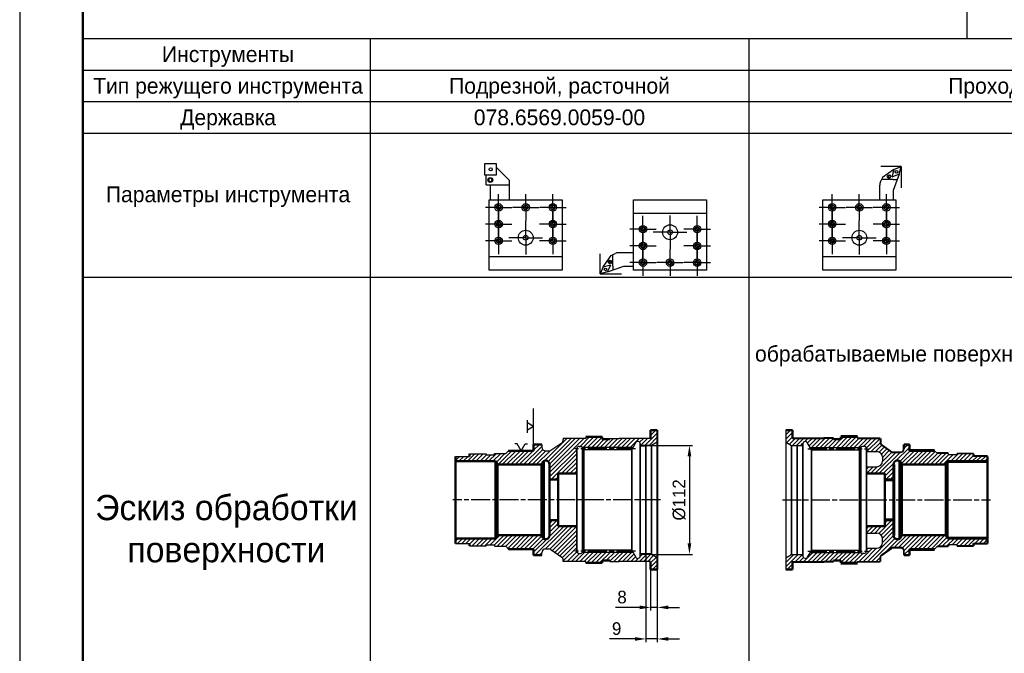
# Model space of a CAD drawing. Header units: millimetres. Extents: x 0 to 4205, y 0 to 1485.
# Tile 2 of 28: x 0 to 780, y 386 to 888. Entities that reach past the tile are written whole.
import ezdxf
from ezdxf.enums import TextEntityAlignment as Align

# ---------------------------------------------------------------- set-up
doc = ezdxf.new("R2010")
doc.units = ezdxf.units.MM
doc.header["$LTSCALE"] = 2.5
doc.linetypes.add('AM_ISO08W050x2', pattern=[9, 6, -0.75, 1.5, -0.75])
for name, color, linetype, lineweight in [('AM_0', 7, 'Continuous', 50), ('AM_5', 3, 'Continuous', 25), ('AM_6', 2, 'Continuous', 35), ('AM_7', 4, 'AM_ISO08W050x2', 25), ('AM_8', 1, 'Continuous', 25), ('AM_BOR', 7, 'Continuous', 50)]:
    doc.layers.add(name, color=color, linetype=linetype, lineweight=lineweight)
doc.styles.add('ACISOTS', font='aaa.shx')
doc.styles.get("Standard").update_dxf_attribs({"font": 'aaa.shx'})
doc.dimstyles.new('AM_ISO', dxfattribs={"dimtxt": 4, "dimasz": 3.5, "dimexe": 1, "dimexo": 0, "dimgap": 1.25, "dimtad": 1, "dimzin": 9, "dimtxsty": 'Standard', "dimcen": 0, "dimclrd": 3, "dimclre": 3, "dimclrt": 7, "dimadec": 0, "dimazin": 3, "dimtp": 0.1, "dimtm": 0.1, "dimtfac": 0.71, "dimtmove": 0, "dimatfit": 2, "dimldrblk": 'Сварка пр', "dimfxl": 0, "dimlwd": -1, "dimlwe": -1, "dimarcsym": 0})

# ---------------------------------------------------------------- blocks, each defined once
blk = doc.blocks.new('A1')
at = {"color": 7, "lineweight": 50}
blk.add_line((20, 5), (20, 589), dxfattribs=at)
at = {"layer": 'AM_BOR', "color": 6, "lineweight": 25}
blk.add_lwpolyline([(0, 0), (841, 0), (841, 594), (0, 594)], close=True, dxfattribs=at)
at = {"layer": 'AM_BOR', "color": 7, "lineweight": 70, "ltscale": 0.75, "width": 0.75}
blk.add_attdef('NUMB', text='', height=7, rotation=180, dxfattribs=at).set_placement((55, 582), align=Align.MIDDLE_CENTER)
blk = doc.blocks.new('*D84')
at = {"layer": 'AM_5', "color": 3}
for p, q in [((500.44, 550.69), (532.94, 550.69)), ((530.44, 541.94), (530.44, 473.04)), ((500.44, 464.29), (532.94, 464.29))]:
    blk.add_line(p, q, dxfattribs=at)
for points in [[(528.98, 541.94), (531.9, 541.94), (530.44, 550.69)], [(528.98, 473.04), (531.9, 473.04), (530.44, 464.29)]]:
    blk.add_solid(points, dxfattribs=at)
at = {"layer": 'Defpoints', "color": 0}
for p in [(500.44, 550.69), (500.44, 464.29), (530.44, 464.29)]:
    blk.add_point(p, dxfattribs=at)
at = {"layer": 'AM_5', "color": 7, "insert": (522.31, 507.49), "char_height": 10, "attachment_point": 5, "rotation": 90}
blk.add_mtext('%%c112', dxfattribs=at)
blk = doc.blocks.new('Сварка пр')
blk.add_hatch(color=3).paths.add_polyline_path([(-1.2, 0), (-1.2, -0.2), (0, 0)])
at = {"color": 3}
blk.add_lwpolyline([(0, 0), (-1.2, 0), (-1.2, -0.2), (0, 0)], dxfattribs=at)
blk = doc.blocks.new('*D85')
at = {"layer": 'AM_5', "color": 3}
for p, q in [((499.69, 452.37), (499.69, 419.87)), ((504.94, 452.37), (504.94, 419.87)), ((490.94, 422.37), (471.94, 422.37)), ((504.94, 422.37), (499.69, 422.37)), ((513.69, 422.37), (522.44, 422.37))]:
    blk.add_line(p, q, dxfattribs=at)
for points in [[(490.94, 423.83), (490.94, 420.91), (499.69, 422.37)], [(513.69, 423.83), (513.69, 420.91), (504.94, 422.37)]]:
    blk.add_solid(points, dxfattribs=at)
at = {"layer": 'Defpoints', "color": 0}
for p in [(499.69, 452.37), (504.94, 452.37), (499.69, 422.37)]:
    blk.add_point(p, dxfattribs=at)
at = {"layer": 'AM_5', "color": 7, "insert": (477.06, 430.49), "char_height": 10, "attachment_point": 5}
blk.add_mtext('8', dxfattribs=at)
blk = doc.blocks.new('центровка')
at = {"color": 7}
for p, q in [((0, 0), (5.41, 3.12)), ((0, 0), (5.41, -3.12)), ((5.41, 3.12), (5.41, 5)), ((5.41, -3.12), (5.41, -5))]:
    blk.add_line(p, q, dxfattribs=at)
blk = doc.blocks.new('опора')
for p, q in [((0, 0), (-2.89, -5)), ((0, 0), (2.89, -5)), ((5, -5), (-5, -5))]:
    blk.add_line(p, q)
blk = doc.blocks.new('*D175')
at = {"layer": 'AM_5', "color": 3}
for p, q in [((495.94, 467.96), (495.94, 394.87)), ((504.94, 452.37), (504.94, 394.87)), ((487.19, 397.37), (467.09, 397.37)), ((504.94, 397.37), (495.94, 397.37)), ((513.69, 397.37), (522.44, 397.37))]:
    blk.add_line(p, q, dxfattribs=at)
for points in [[(487.19, 398.83), (487.19, 395.91), (495.94, 397.37)], [(513.69, 398.83), (513.69, 395.91), (504.94, 397.37)]]:
    blk.add_solid(points, dxfattribs=at)
at = {"layer": 'Defpoints', "color": 0}
for p in [(495.94, 467.96), (504.94, 452.37), (495.94, 397.37)]:
    blk.add_point(p, dxfattribs=at)
at = {"layer": 'AM_5', "color": 7, "insert": (472.77, 405.49), "char_height": 10, "attachment_point": 5}
blk.add_mtext('9', dxfattribs=at)

msp = doc.modelspace()

# ---------------------------------------------------------------- hatches: boundary and pattern name
at = {"layer": 'AM_8'}
h = msp.add_hatch(dxfattribs=at)
h.set_pattern_fill('ANSI31', color=256, scale=0.75, style=0)
h.set_pattern_definition([(45, (316.939, 244.5113), (-1.683798, 1.683798), [])])
h.paths.add_polyline_path([(441.1881, 547.9924, -0.41421356), (443.0631, 549.8674), (444.1292, 549.8674, -0.24906942), (445.6826, 549.0424), (485.7273, 549.0424), (487.9393, 552.8736, -0.76732699), (491.4381, 551.9361), (491.4381, 550.6174), (495.9381, 550.6174, -0.11323701), (496.265, 550.6924), (500.4381, 550.6924), (504.9381, 553.2904), (504.9381, 562.6174), (499.6881, 562.6174), (499.6881, 556.2424), (474.7881, 556.2424), (474.7881, 556.2544), (467.2881, 556.2544), (467.2881, 555.4924), (461.2881, 555.4924), (461.2881, 557.3674), (448.3131, 557.3674), (448.3131, 556.1674), (430.5381, 556.1674), (430.5381, 555.2627, -0.24469844), (429.2588, 552.8053), (420.7501, 546.8474, -0.15391472), (419.0294, 546.3049), (416.5131, 546.3049, -0.41421356), (413.5131, 549.3049), (413.5131, 551.3674), (407.0631, 551.3674), (407.0631, 546.4174), (387.1131, 546.4174), (384.9381, 544.2424), (376.2876, 544.2424), (375.6381, 543.1174), (369.7881, 543.1174), (369.355, 543.8674), (356.2131, 543.8674), (356.2131, 541.9924), (345.1881, 541.9924), (345.1881, 538.0549), (376.8381, 538.0549), (378.3536, 535.4299), (413.2102, 535.4299), (414.5093, 537.6799, -0.1083505), (415.0506, 538.2733, -0.15509588), (416.1331, 538.6174), (416.6631, 538.6174, -0.41421356), (419.6631, 535.6174), (419.6631, 523.6174), (426.5631, 523.6174), (426.5631, 528.3049), (441.1881, 528.3049)])
h.paths.add_polyline_path([(441.1881, 486.6799), (426.5631, 486.6799), (426.5631, 491.3674), (419.6631, 491.3674), (419.6631, 479.3674, -0.41421356), (416.6631, 476.3674), (416.1331, 476.3674, -0.15509588), (415.0506, 476.7114, -0.1083505), (414.5093, 477.3049), (413.2102, 479.5549), (378.3536, 479.5549), (376.8381, 476.9299), (345.1881, 476.9299), (345.1881, 472.9924), (356.2131, 472.9924), (356.2131, 471.1174), (369.355, 471.1174), (369.7881, 471.8674), (375.6381, 471.8674), (376.2876, 470.7424), (384.9381, 470.7424), (387.1131, 468.5674), (407.0631, 468.5674), (407.0631, 463.6174), (413.5131, 463.6174), (413.5131, 465.6799, -0.41421356), (416.5131, 468.6799), (419.0294, 468.6799, -0.15391472), (420.7501, 468.1373), (429.2588, 462.1795, -0.24469844), (430.5381, 459.722), (430.5381, 458.8174), (448.3131, 458.8174), (448.3131, 457.6174), (461.2881, 457.6174), (461.2881, 459.4924), (467.2881, 459.4924), (467.2881, 458.7304), (474.7881, 458.7304), (474.7881, 458.7424), (499.6881, 458.7424), (499.6881, 452.3674), (504.9381, 452.3674), (504.9381, 461.6943), (500.4381, 464.2924), (496.265, 464.2924, -0.11323701), (495.9381, 464.3674), (491.4381, 464.3674), (491.4381, 463.0486, -0.76732699), (487.9393, 462.1111), (485.7273, 465.9424), (445.6826, 465.9424, -0.24906942), (444.1292, 465.1174), (443.0631, 465.1174, -0.41421356), (441.1881, 466.9924)])
h = msp.add_hatch(dxfattribs=at)
h.set_pattern_fill('ANSI31', color=256, scale=0.75, style=0)
h.set_pattern_definition([(45, (413.557, 244.5113), (-1.683798, 1.683798), [])])
h.paths.add_polyline_path([(766.556, 476.9299), (734.906, 476.9299), (733.3904, 479.5549), (698.5338, 479.5549), (697.2348, 477.3049, -0.1083505), (696.6935, 476.7114, -0.15509588), (695.611, 476.3674), (695.081, 476.3674, -0.41421356), (692.081, 479.3674), (692.081, 491.3674), (685.181, 491.3674), (685.181, 486.6799), (670.556, 486.6799), (670.556, 481.2424), (678.806, 481.2424, -0.41421356), (683.306, 476.7424), (683.306, 473.7424, -0.41421356), (678.806, 469.2424), (670.556, 469.2424), (670.556, 466.9924, -0.41421356), (668.681, 465.1174), (667.6148, 465.1174, -0.24906942), (666.0614, 465.9424), (626.0168, 465.9424), (623.8048, 462.1111, -0.76732699), (620.306, 463.0486), (620.306, 464.3674), (615.806, 464.3674, -0.11323701), (615.4791, 464.2924), (611.306, 464.2924), (606.806, 461.6943), (606.806, 452.3674), (612.056, 452.3674), (612.056, 458.7424), (636.956, 458.7424), (636.956, 458.7304), (644.456, 458.7304), (644.456, 459.4924), (650.456, 459.4924), (650.456, 457.6174), (663.431, 457.6174), (663.431, 458.8174), (681.431, 458.8174), (681.431, 461.7923, -0.24469844), (682.7103, 464.2498), (690.1367, 469.4498, -0.15391472), (691.8574, 469.9924), (697.556, 469.9924, -0.41421356), (700.556, 466.9924), (700.556, 463.6174), (704.681, 463.6174), (704.681, 468.5674), (724.631, 468.5674), (726.806, 470.7424), (735.4565, 470.7424), (736.106, 471.8674), (741.956, 471.8674), (742.389, 471.1174), (755.531, 471.1174), (755.531, 472.9924), (766.556, 472.9924)])
h.paths.add_polyline_path([(766.556, 541.9924), (755.531, 541.9924), (755.531, 543.8674), (742.389, 543.8674), (741.956, 543.1174), (736.106, 543.1174), (735.4565, 544.2424), (726.806, 544.2424), (724.631, 546.4174), (704.681, 546.4174), (704.681, 551.3674), (700.556, 551.3674), (700.556, 547.9924, -0.41421356), (697.556, 544.9924), (691.8574, 544.9924, -0.15391472), (690.1367, 545.5349), (682.7103, 550.735, -0.24469844), (681.431, 553.1924), (681.431, 556.1674), (663.431, 556.1674), (663.431, 557.3674), (650.456, 557.3674), (650.456, 555.4924), (644.456, 555.4924), (644.456, 556.2544), (636.956, 556.2544), (636.956, 556.2424), (612.056, 556.2424), (612.056, 562.6174), (606.806, 562.6174), (606.806, 553.2904), (611.306, 550.6924), (615.4791, 550.6924, -0.11323701), (615.806, 550.6174), (620.306, 550.6174), (620.306, 551.9361, -0.76732699), (623.8048, 552.8736), (626.0168, 549.0424), (666.0614, 549.0424, -0.24906942), (667.6148, 549.8674), (668.681, 549.8674, -0.41421356), (670.556, 547.9924), (670.556, 545.7424), (678.806, 545.7424, -0.41421356), (683.306, 541.2424), (683.306, 538.2424, -0.41421356), (678.806, 533.7424), (670.556, 533.7424), (670.556, 528.3049), (685.181, 528.3049), (685.181, 523.6174), (692.081, 523.6174), (692.081, 535.6174, -0.41421356), (695.081, 538.6174), (695.611, 538.6174, -0.15509588), (696.6935, 538.2733, -0.1083505), (697.2348, 537.6799), (698.5338, 535.4299), (733.3904, 535.4299), (734.906, 538.0549), (766.556, 538.0549)])

# ---------------------------------------------------------------- linework, layer by layer
for p, q in [((368.4962, 764.8177), (368.4962, 773.8177)), ((368.4962, 773.8177), (377.4962, 773.8177)), ((377.4962, 773.8177), (377.4962, 764.8177)), ((377.4962, 764.8177), (368.4962, 764.8177)), ((369.4962, 757.1735), (369.4962, 764.8177)), ((377.4962, 771.085), (387.7804, 760.8009)), ((698.0176, 771.4787), (681.9359, 771.4787)), ((692.3995, 769.0712), (683.3189, 762.7433)), ((688.0199, 764.4904), (687.5228, 763.6294)), ((689.0141, 764.4904), (688.0199, 764.4904)), ((689.5112, 763.6294), (689.0141, 764.4904)), ((692.3995, 769.0712), (690.8175, 763.1672)), ((696.4356, 765.5748), (690.8175, 763.1672)), ((696.4356, 765.5748), (691.8722, 752.6562)), ((692.3995, 769.0712), (698.0176, 771.4787)), ((696.4356, 765.5748), (698.0176, 771.4787)), ((698.0176, 771.4787), (698.0176, 754.544)), ((369.4962, 757.1735), (387.7804, 757.1735)), ((372.0385, 762.2484), (371.2308, 760.663)), ((371.2308, 760.663), (372.4889, 759.4049)), ((373.7959, 761.97), (372.0385, 762.2484)), ((372.4889, 759.4049), (374.0742, 760.2127)), ((372.7257, 757.1735), (372.7257, 745.062)), ((374.0742, 760.2127), (373.7959, 761.97)), ((387.7804, 760.8009), (387.7804, 745.062)), ((681.1536, 745.062), (681.1536, 756.7097)), ((683.3189, 762.7433), (681.814, 759.6101)), ((687.5228, 763.6294), (688.0199, 762.7684)), ((688.0199, 762.7684), (689.0141, 762.7684)), ((689.0141, 762.7684), (689.5112, 763.6294)), ((691.8722, 761.4035), (694.9621, 761.4035)), ((691.8722, 752.6562), (691.8722, 745.062)), ((371.8325, 745.062), (429.7005, 745.062)), ((371.8325, 689.556), (371.8325, 745.062)), ((377.8295, 740.0445), (379.3058, 740.8968)), ((379.3058, 740.8968), (380.782, 740.0445)), ((399.2903, 740.0445), (400.7665, 740.8968)), ((400.7665, 740.8968), (402.2427, 740.0445)), ((422.2273, 740.8968), (420.751, 740.0445)), ((423.7035, 740.0445), (422.2273, 740.8968)), ((429.7005, 745.062), (429.7005, 689.556)), ((486.1662, 745.062), (544.0342, 745.062)), ((486.1662, 689.556), (486.1662, 745.062)), ((544.0342, 745.062), (544.0342, 689.556)), ((636.0402, 689.556), (636.0402, 745.062)), ((636.0402, 745.062), (693.9082, 745.062)), ((642.0372, 740.0445), (643.5135, 740.8968)), ((643.5135, 740.8968), (644.9897, 740.0445)), ((663.498, 740.0445), (664.9742, 740.8968)), ((664.9742, 740.8968), (666.4504, 740.0445)), ((686.4349, 740.8968), (684.9587, 740.0445)), ((687.9112, 740.0445), (686.4349, 740.8968)), ((693.9082, 745.062), (693.9082, 689.556)), ((377.8295, 738.3399), (377.8295, 740.0445)), ((379.3058, 737.4876), (377.8295, 738.3399)), ((380.782, 738.3399), (379.3058, 737.4876)), ((380.782, 740.0445), (380.782, 738.3399)), ((399.2903, 738.3399), (399.2903, 740.0445)), ((400.7665, 737.4876), (399.2903, 738.3399)), ((402.2427, 738.3399), (400.7665, 737.4876)), ((402.2427, 740.0445), (402.2427, 738.3399)), ((420.751, 740.0445), (420.751, 738.3399)), ((420.751, 738.3399), (422.2273, 737.4876)), ((422.2273, 737.4876), (423.7035, 738.3399)), ((423.7035, 738.3399), (423.7035, 740.0445)), ((544.0342, 734.4332), (486.1662, 734.4332)), ((642.0372, 738.3399), (642.0372, 740.0445)), ((643.5135, 737.4876), (642.0372, 738.3399)), ((644.9897, 738.3399), (643.5135, 737.4876)), ((644.9897, 740.0445), (644.9897, 738.3399)), ((663.498, 738.3399), (663.498, 740.0445)), ((664.9742, 737.4876), (663.498, 738.3399)), ((666.4504, 738.3399), (664.9742, 737.4876)), ((666.4504, 740.0445), (666.4504, 738.3399)), ((684.9587, 740.0445), (684.9587, 738.3399)), ((684.9587, 738.3399), (686.4349, 737.4876)), ((686.4349, 737.4876), (687.9112, 738.3399)), ((687.9112, 738.3399), (687.9112, 740.0445)), ((377.8295, 726.8063), (379.3058, 727.6586)), ((377.8295, 725.1017), (377.8295, 726.8063)), ((379.3058, 727.6586), (380.782, 726.8063)), ((380.782, 726.8063), (380.782, 725.1017)), ((422.2273, 727.6586), (420.751, 726.8063)), ((420.751, 726.8063), (420.751, 725.1017)), ((423.7035, 726.8063), (422.2273, 727.6586)), ((423.7035, 725.1017), (423.7035, 726.8063)), ((642.0372, 726.8063), (643.5135, 727.6586)), ((642.0372, 725.1017), (642.0372, 726.8063)), ((643.5135, 727.6586), (644.9897, 726.8063)), ((644.9897, 726.8063), (644.9897, 725.1017)), ((686.4349, 727.6586), (684.9587, 726.8063)), ((684.9587, 726.8063), (684.9587, 725.1017)), ((687.9112, 726.8063), (686.4349, 727.6586)), ((687.9112, 725.1017), (687.9112, 726.8063)), ((379.3058, 724.2494), (377.8295, 725.1017)), ((380.782, 725.1017), (379.3058, 724.2494)), ((420.751, 725.1017), (422.2273, 724.2494)), ((422.2273, 724.2494), (423.7035, 725.1017)), ((493.6394, 723.6546), (492.1632, 722.8023)), ((492.1632, 722.8023), (492.1632, 721.0977)), ((492.1632, 721.0977), (493.6394, 720.2454)), ((495.1157, 722.8023), (493.6394, 723.6546)), ((493.6394, 720.2454), (495.1157, 721.0977)), ((495.1157, 721.0977), (495.1157, 722.8023)), ((535.0847, 722.8023), (536.5609, 723.6546)), ((535.0847, 721.0977), (535.0847, 722.8023)), ((536.5609, 720.2454), (535.0847, 721.0977)), ((536.5609, 723.6546), (538.0371, 722.8023)), ((538.0371, 721.0977), (536.5609, 720.2454)), ((538.0371, 722.8023), (538.0371, 721.0977)), ((643.5135, 724.2494), (642.0372, 725.1017)), ((644.9897, 725.1017), (643.5135, 724.2494)), ((684.9587, 725.1017), (686.4349, 724.2494)), ((686.4349, 724.2494), (687.9112, 725.1017)), ((377.8295, 713.5203), (379.3058, 714.3726)), ((377.8295, 711.8157), (377.8295, 713.5203)), ((379.3058, 710.9634), (377.8295, 711.8157)), ((379.3058, 714.3726), (380.782, 713.5203)), ((380.782, 711.8157), (379.3058, 710.9634)), ((380.782, 713.5203), (380.782, 711.8157)), ((422.2273, 714.3726), (420.751, 713.5203)), ((420.751, 713.5203), (420.751, 711.8157)), ((420.751, 711.8157), (422.2273, 710.9634)), ((423.7035, 713.5203), (422.2273, 714.3726)), ((422.2273, 710.9634), (423.7035, 711.8157)), ((423.7035, 711.8157), (423.7035, 713.5203)), ((493.6394, 710.3686), (492.1632, 709.5163)), ((495.1157, 709.5163), (493.6394, 710.3686)), ((535.0847, 709.5163), (536.5609, 710.3686)), ((536.5609, 710.3686), (538.0371, 709.5163)), ((642.0372, 713.5203), (643.5135, 714.3726)), ((642.0372, 711.8157), (642.0372, 713.5203)), ((643.5135, 710.9634), (642.0372, 711.8157)), ((643.5135, 714.3726), (644.9897, 713.5203)), ((644.9897, 711.8157), (643.5135, 710.9634)), ((644.9897, 713.5203), (644.9897, 711.8157)), ((686.4349, 714.3726), (684.9587, 713.5203)), ((684.9587, 713.5203), (684.9587, 711.8157)), ((684.9587, 711.8157), (686.4349, 710.9634)), ((687.9112, 713.5203), (686.4349, 714.3726)), ((686.4349, 710.9634), (687.9112, 711.8157)), ((687.9112, 711.8157), (687.9112, 713.5203)), ((459.7495, 686.4398), (459.7495, 702.5215)), ((468.4849, 701.1385), (471.6181, 702.6434)), ((486.1662, 703.3038), (474.5185, 703.3038)), ((492.1632, 709.5163), (492.1632, 707.8117)), ((492.1632, 707.8117), (493.6394, 706.9594)), ((493.6394, 706.9594), (495.1157, 707.8117)), ((495.1157, 707.8117), (495.1157, 709.5163)), ((535.0847, 707.8117), (535.0847, 709.5163)), ((536.5609, 706.9594), (535.0847, 707.8117)), ((538.0371, 707.8117), (536.5609, 706.9594)), ((538.0371, 709.5163), (538.0371, 707.8117)), ((371.8325, 700.1848), (429.7005, 700.1848)), ((462.157, 692.0579), (468.4849, 701.1385)), ((466.7378, 696.4375), (467.5988, 696.9346)), ((466.7378, 695.4433), (466.7378, 696.4375)), ((467.5988, 694.9462), (466.7378, 695.4433)), ((467.5988, 696.9346), (468.4598, 696.4375)), ((468.4598, 695.4433), (467.5988, 694.9462)), ((468.4598, 696.4375), (468.4598, 695.4433)), ((493.6394, 697.1304), (492.1632, 696.2781)), ((492.1632, 696.2781), (492.1632, 694.5735)), ((492.1632, 694.5735), (493.6394, 693.7212)), ((495.1157, 696.2781), (493.6394, 697.1304)), ((493.6394, 693.7212), (495.1157, 694.5735)), ((495.1157, 694.5735), (495.1157, 696.2781)), ((513.624, 696.2781), (515.1002, 697.1304)), ((513.624, 694.5735), (513.624, 696.2781)), ((515.1002, 693.7212), (513.624, 694.5735)), ((515.1002, 697.1304), (516.5764, 696.2781)), ((516.5764, 694.5735), (515.1002, 693.7212)), ((516.5764, 696.2781), (516.5764, 694.5735)), ((535.0847, 696.2781), (536.5609, 697.1304)), ((535.0847, 694.5735), (535.0847, 696.2781)), ((536.5609, 693.7212), (535.0847, 694.5735)), ((536.5609, 697.1304), (538.0371, 696.2781)), ((538.0371, 694.5735), (536.5609, 693.7212)), ((538.0371, 696.2781), (538.0371, 694.5735)), ((636.0402, 700.1848), (693.9082, 700.1848)), ((429.7005, 689.556), (371.8325, 689.556)), ((462.157, 692.0579), (459.7495, 686.4398)), ((465.6534, 688.0218), (459.7495, 686.4398)), ((459.7495, 686.4398), (476.6842, 686.4398)), ((462.157, 692.0579), (468.061, 693.6399)), ((465.6534, 688.0218), (468.061, 693.6399)), ((465.6534, 688.0218), (478.572, 692.5852)), ((469.8247, 692.5852), (469.8247, 689.4953)), ((478.572, 692.5852), (486.1662, 692.5852)), ((544.0342, 689.556), (486.1662, 689.556)), ((693.9082, 689.556), (636.0402, 689.556)), ((504.9381, 452.3674), (504.9381, 562.6174)), ((505.1881, 452.3674), (505.1881, 562.6174)), ((505.4381, 452.3674), (505.4381, 562.6174)), ((606.806, 562.6174), (606.806, 452.3674)), ((448.3131, 556.1674), (430.5381, 556.1674)), ((430.5381, 556.1674), (430.5381, 555.2627)), ((448.3131, 557.3674), (448.3131, 556.1674)), ((467.2881, 556.2544), (474.7881, 556.2544)), ((474.7881, 556.2544), (474.7881, 556.2424)), ((499.6881, 556.2424), (474.7881, 556.2424)), ((612.056, 556.7424), (636.956, 556.7424)), ((612.056, 556.4924), (636.956, 556.4924)), ((612.056, 556.2424), (636.956, 556.2424)), ((644.456, 556.7544), (636.956, 556.7544)), ((644.456, 556.5044), (636.956, 556.5044)), ((636.956, 556.2544), (636.956, 556.2424)), ((644.456, 556.2544), (636.956, 556.2544)), ((663.431, 557.3674), (663.431, 556.1674)), ((663.431, 556.6674), (681.431, 556.6674)), ((663.431, 556.4174), (681.431, 556.4174)), ((663.431, 556.1674), (681.431, 556.1674)), ((681.431, 556.1674), (681.431, 553.1924)), ((384.9381, 544.2424), (387.1131, 546.4174)), ((413.5131, 551.3674), (413.5131, 549.3049)), ((416.5131, 546.3049), (419.0294, 546.3049)), ((420.7501, 546.8474), (429.2588, 552.8053)), ((441.1881, 466.9924), (441.1881, 547.9924)), ((441.1881, 547.9924), (441.1881, 466.9924)), ((443.0631, 549.8674), (444.1292, 549.8674)), ((443.0631, 549.8674), (444.1292, 549.8674)), ((485.7273, 549.0424), (445.6826, 549.0424)), ((485.7273, 549.0424), (445.6826, 549.0424)), ((445.6881, 465.9504), (445.6881, 549.0343)), ((445.6881, 549.0343), (445.6881, 465.9504)), ((445.753, 548.9299), (446.7273, 547.2424)), ((445.753, 548.9299), (446.7273, 547.2424)), ((484.6881, 549.0424), (446.7273, 549.0424)), ((446.7273, 467.7424), (446.7273, 547.2424)), ((446.7273, 547.2424), (446.7273, 467.7424)), ((484.6881, 547.2424), (446.7273, 547.2424)), ((484.6881, 547.2424), (446.7273, 547.2424)), ((484.6881, 547.2424), (446.7273, 547.2424)), ((484.6881, 547.2424), (487.9393, 552.8736)), ((484.6881, 547.2424), (487.9393, 552.8736)), ((484.6881, 467.7424), (484.6881, 547.2424)), ((484.6881, 547.2424), (484.6881, 467.7424)), ((491.4381, 463.0486), (491.4381, 551.9361)), ((491.4381, 551.9361), (491.4381, 463.0486)), ((495.9381, 550.6174), (491.4381, 550.6174)), ((495.9381, 550.6174), (491.4381, 550.6174)), ((495.9381, 550.3674), (491.4381, 550.3674)), ((495.9381, 550.1174), (491.4381, 550.1174)), ((495.9381, 549.9424), (495.9381, 550.6174)), ((495.9381, 550.6174), (495.9381, 465.0424)), ((495.9381, 464.3674), (495.9381, 549.9424)), ((500.4381, 550.6924), (496.265, 550.6924)), ((500.4381, 550.6924), (496.265, 550.6924)), ((500.4381, 550.4424), (496.265, 550.4424)), ((500.4381, 550.1924), (496.265, 550.1924)), ((504.9381, 553.2904), (500.4381, 550.6924)), ((504.9381, 553.2904), (500.4381, 550.6924)), ((500.4381, 464.2924), (500.4381, 550.6924)), ((500.4381, 550.6924), (500.4381, 464.2924)), ((606.806, 553.2904), (611.306, 550.6924)), ((606.806, 553.2904), (611.306, 550.6924)), ((611.306, 550.6924), (611.306, 464.2924)), ((611.306, 550.6924), (615.4791, 550.6924)), ((611.306, 550.6924), (615.4791, 550.6924)), ((611.306, 464.2924), (611.306, 550.6924)), ((615.3829, 550.6174), (620.306, 550.6174)), ((615.3829, 550.6174), (620.306, 550.6174)), ((615.806, 550.6174), (615.806, 465.0424)), ((615.806, 549.9424), (615.806, 550.6174)), ((615.806, 464.3674), (615.806, 549.9424)), ((620.306, 551.9361), (620.306, 463.0486)), ((620.306, 463.0486), (620.306, 551.9361)), ((627.056, 547.2424), (623.8048, 552.8736)), ((627.056, 547.2424), (623.8048, 552.8736)), ((626.0168, 549.0424), (666.0614, 549.0424)), ((626.0168, 549.0424), (666.0614, 549.0424)), ((627.056, 549.0424), (665.0168, 549.0424)), ((627.056, 547.2424), (665.0168, 547.2424)), ((627.056, 547.2424), (665.0168, 547.2424)), ((627.056, 547.2424), (665.0168, 547.2424)), ((627.056, 547.2424), (627.056, 467.7424)), ((627.056, 467.7424), (627.056, 547.2424)), ((665.991, 548.9299), (665.0168, 547.2424)), ((665.991, 548.9299), (665.0168, 547.2424)), ((665.0168, 547.2424), (665.0168, 467.7424)), ((665.0168, 467.7424), (665.0168, 547.2424)), ((666.056, 549.0343), (666.056, 465.9504)), ((666.056, 465.9504), (666.056, 549.0343)), ((668.681, 549.8674), (667.6148, 549.8674)), ((668.681, 549.8674), (667.6148, 549.8674)), ((670.556, 547.9924), (670.556, 466.9924)), ((670.556, 466.9924), (670.556, 547.9924)), ((682.7103, 550.735), (690.1367, 545.5349)), ((700.556, 551.3674), (700.556, 547.9924)), ((726.806, 544.2424), (724.631, 546.4174)), ((345.1881, 541.9924), (356.2131, 541.9924)), ((356.2131, 543.8674), (369.355, 543.8674)), ((369.7881, 543.1174), (369.355, 543.8674)), ((369.7881, 543.1174), (375.6381, 543.1174)), ((375.6381, 543.1174), (376.2876, 544.2424)), ((376.2876, 544.2424), (384.9381, 544.2424)), ((670.556, 545.7424), (678.806, 545.7424)), ((683.306, 541.2424), (683.306, 538.2424)), ((691.8574, 544.9924), (697.556, 544.9924)), ((735.4565, 544.7424), (726.806, 544.7424)), ((735.4565, 544.4924), (726.806, 544.4924)), ((735.4565, 544.2424), (726.806, 544.2424)), ((736.106, 543.1174), (735.4565, 544.2424)), ((741.956, 543.1174), (736.106, 543.1174)), ((741.956, 543.1174), (742.389, 543.8674)), ((755.531, 544.3674), (742.389, 544.3674)), ((755.531, 544.1174), (742.389, 544.1174)), ((755.531, 543.8674), (742.389, 543.8674)), ((766.556, 542.4924), (755.531, 542.4924)), ((766.556, 542.2424), (755.531, 542.2424)), ((766.556, 541.9924), (755.531, 541.9924)), ((670.556, 533.7424), (678.806, 533.7424)), ((670.556, 481.2424), (678.806, 481.2424)), ((683.306, 473.7424), (683.306, 476.7424)), ((345.1881, 472.9924), (356.2131, 472.9924)), ((356.2131, 471.1174), (369.355, 471.1174)), ((369.7881, 471.8674), (369.355, 471.1174)), ((369.7881, 471.8674), (375.6381, 471.8674)), ((375.6381, 471.8674), (376.2876, 470.7424)), ((376.2876, 470.7424), (384.9381, 470.7424)), ((384.9381, 470.7424), (387.1131, 468.5674)), ((416.5131, 468.6799), (419.0294, 468.6799)), ((420.7501, 468.1373), (429.2588, 462.1795)), ((670.556, 469.2424), (678.806, 469.2424)), ((682.7103, 464.2498), (690.1367, 469.4498)), ((691.8574, 469.9924), (697.556, 469.9924)), ((726.806, 470.7424), (724.631, 468.5674)), ((735.4565, 470.7424), (726.806, 470.7424)), ((735.4565, 470.4924), (726.806, 470.4924)), ((735.4565, 470.2424), (726.806, 470.2424)), ((736.106, 471.8674), (735.4565, 470.7424)), ((741.956, 471.8674), (736.106, 471.8674)), ((741.956, 471.8674), (742.389, 471.1174)), ((755.531, 471.1174), (742.389, 471.1174)), ((755.531, 470.8674), (742.389, 470.8674)), ((755.531, 470.6174), (742.389, 470.6174)), ((766.556, 472.9924), (755.531, 472.9924)), ((766.556, 472.7424), (755.531, 472.7424)), ((766.556, 472.4924), (755.531, 472.4924)), ((413.5131, 463.6174), (413.5131, 465.6799)), ((443.0631, 465.1174), (444.1292, 465.1174)), ((443.0631, 465.1174), (444.1292, 465.1174)), ((485.7273, 465.9424), (445.6826, 465.9424)), ((485.7273, 465.9424), (445.6826, 465.9424)), ((445.753, 466.0549), (446.7273, 467.7424)), ((445.753, 466.0549), (446.7273, 467.7424)), ((484.6881, 467.7424), (446.7273, 467.7424)), ((484.6881, 467.7424), (446.7273, 467.7424)), ((484.6881, 467.7424), (446.7273, 467.7424)), ((484.6881, 465.9424), (446.7273, 465.9424)), ((484.6881, 467.7424), (487.9393, 462.1111)), ((484.6881, 467.7424), (487.9393, 462.1111)), ((495.9381, 464.8674), (491.4381, 464.8674)), ((495.9381, 464.6174), (491.4381, 464.6174)), ((495.9381, 464.3674), (491.4381, 464.3674)), ((495.9381, 464.3674), (491.4381, 464.3674)), ((495.9381, 465.0424), (495.9381, 464.3674)), ((500.4381, 464.7924), (496.265, 464.7924)), ((500.4381, 464.5424), (496.265, 464.5424)), ((500.4381, 464.2924), (496.265, 464.2924)), ((500.4381, 464.2924), (496.265, 464.2924)), ((504.9381, 461.6943), (500.4381, 464.2924)), ((504.9381, 461.6943), (500.4381, 464.2924)), ((606.806, 461.6943), (611.306, 464.2924)), ((606.806, 461.6943), (611.306, 464.2924)), ((611.306, 464.2924), (615.4791, 464.2924)), ((611.306, 464.2924), (615.4791, 464.2924)), ((615.3829, 464.3674), (620.306, 464.3674)), ((615.3829, 464.3674), (620.306, 464.3674)), ((615.806, 465.0424), (615.806, 464.3674)), ((627.056, 467.7424), (623.8048, 462.1111)), ((627.056, 467.7424), (623.8048, 462.1111)), ((626.0168, 465.9424), (666.0614, 465.9424)), ((626.0168, 465.9424), (666.0614, 465.9424)), ((627.056, 467.7424), (665.0168, 467.7424)), ((627.056, 467.7424), (665.0168, 467.7424)), ((627.056, 467.7424), (665.0168, 467.7424)), ((627.056, 465.9424), (665.0168, 465.9424)), ((665.991, 466.0549), (665.0168, 467.7424)), ((665.991, 466.0549), (665.0168, 467.7424)), ((668.681, 465.1174), (667.6148, 465.1174)), ((668.681, 465.1174), (667.6148, 465.1174)), ((681.431, 458.8174), (681.431, 461.7923)), ((700.556, 463.6174), (700.556, 466.9924)), ((430.5381, 458.8174), (430.5381, 459.722)), ((448.3131, 458.8174), (430.5381, 458.8174)), ((448.3131, 457.6174), (448.3131, 458.8174)), ((467.2881, 458.7304), (474.7881, 458.7304)), ((474.7881, 458.7304), (474.7881, 458.7424)), ((499.6881, 458.7424), (474.7881, 458.7424)), ((612.056, 458.7424), (636.956, 458.7424)), ((612.056, 458.4924), (636.956, 458.4924)), ((612.056, 458.2424), (636.956, 458.2424)), ((636.956, 458.7304), (636.956, 458.7424)), ((644.456, 458.7304), (636.956, 458.7304)), ((644.456, 458.4804), (636.956, 458.4804)), ((644.456, 458.2304), (636.956, 458.2304)), ((663.431, 458.8174), (681.431, 458.8174)), ((663.431, 457.6174), (663.431, 458.8174)), ((663.431, 458.5674), (681.431, 458.5674)), ((663.431, 458.3174), (681.431, 458.3174))]:
    msp.add_line(p, q)
for points in [[(691.8722, 761.4035), (682.6753, 761.4035)], [(469.8247, 692.5852), (469.8247, 701.7821)]]:
    msp.add_lwpolyline(points)
for points in [[(681.681, 556.1674), (681.681, 553.1924, 0.24469844), (682.8537, 550.9398), (690.2801, 545.7397, 0.15391472), (691.8574, 545.2424), (697.556, 545.2424, 0.41421356), (700.306, 547.9924), (700.306, 551.3674)], [(681.931, 556.1674), (681.931, 553.1924, 0.24469844), (682.997, 551.1445), (690.4235, 545.9445, 0.15391472), (691.8574, 545.4924), (697.556, 545.4924, 0.41421356), (700.056, 547.9924), (700.056, 551.3674)], [(681.681, 458.8174), (681.681, 461.7923, -0.24469844), (682.8537, 464.045), (690.2801, 469.245, -0.15391472), (691.8574, 469.7424), (697.556, 469.7424, -0.41421356), (700.306, 466.9924), (700.306, 463.6174)], [(681.931, 458.8174), (681.931, 461.7923, -0.24469844), (682.997, 463.8402), (690.4235, 469.0403, -0.15391472), (691.8574, 469.4924), (697.556, 469.4924, -0.41421356), (700.056, 466.9924), (700.056, 463.6174)]]:
    msp.add_lwpolyline(points, format="xyb")
for centre, radius in [((373.012, 769.2709), 1.208), ((688.517, 763.6294), 1.435), ((694.3561, 767.3964), 1.0589), ((372.7257, 760.8998), 1.9361), ((379.3058, 739.1922), 2.9524), ((379.3058, 739.1922), 1.801), ((400.7665, 739.1922), 2.9524), ((400.7665, 739.1922), 1.801), ((422.2273, 739.1922), 2.9524), ((422.2273, 739.1922), 1.801), ((643.5135, 739.1922), 2.9524), ((643.5135, 739.1922), 1.801), ((664.9742, 739.1922), 2.9524), ((664.9742, 739.1922), 1.801), ((686.4349, 739.1922), 2.9524), ((686.4349, 739.1922), 1.801), ((379.3058, 725.954), 2.9524), ((379.3058, 725.954), 1.801), ((422.2273, 725.954), 2.9524), ((422.2273, 725.954), 1.801), ((515.1002, 719.4832), 5.894), ((643.5135, 725.954), 2.9524), ((643.5135, 725.954), 1.801), ((686.4349, 725.954), 2.9524), ((686.4349, 725.954), 1.801), ((400.7665, 715.1348), 5.894), ((493.6394, 721.95), 2.9524), ((493.6394, 721.95), 1.801), ((515.1002, 719.4832), 1.9276), ((536.5609, 721.95), 2.9524), ((536.5609, 721.95), 1.801), ((664.9742, 715.1348), 5.894), ((379.3058, 712.668), 2.9524), ((379.3058, 712.668), 1.801), ((400.7665, 715.1348), 1.9276), ((422.2273, 712.668), 2.9524), ((422.2273, 712.668), 1.801), ((493.6394, 708.664), 2.9524), ((493.6394, 708.664), 1.801), ((536.5609, 708.664), 2.9524), ((536.5609, 708.664), 1.801), ((643.5135, 712.668), 2.9524), ((643.5135, 712.668), 1.801), ((664.9742, 715.1348), 1.9276), ((686.4349, 712.668), 2.9524), ((686.4349, 712.668), 1.801), ((467.5988, 695.9404), 1.435), ((493.6394, 695.4258), 2.9524), ((493.6394, 695.4258), 1.801), ((515.1002, 695.4258), 2.9524), ((515.1002, 695.4258), 1.801), ((536.5609, 695.4258), 2.9524), ((536.5609, 695.4258), 1.801), ((463.8318, 690.1013), 1.0589)]:
    msp.add_circle(centre, radius)
for centre, radius, start, end in [((687.8527, 756.7097), 6.6991, 154.3448014, 180), ((474.5185, 696.6047), 6.6991, 90, 115.6551986), ((427.5381, 555.2627), 3, 305, 0), ((489.5631, 551.9361), 1.875, 0, 150), ((489.5631, 551.9361), 1.875, 0, 150), ((622.181, 551.9361), 1.875, 30, 180), ((622.181, 551.9361), 1.875, 30, 180), ((416.5131, 549.3049), 3, 180, 270), ((419.0294, 549.3049), 3, 270, 305), ((443.0631, 547.9924), 1.875, 90, 180), ((443.0631, 547.9924), 1.875, 90, 180), ((444.1292, 547.9924), 1.875, 30, 90), ((444.1292, 547.9924), 1.875, 30, 90), ((496.265, 549.9424), 0.75, 90, 115.8419328), ((496.265, 549.9424), 0.75, 90, 115.8419328), ((615.4791, 549.9424), 0.75, 64.1580672, 90), ((615.4791, 549.9424), 0.75, 64.1580672, 90), ((667.6148, 547.9924), 1.875, 90, 150), ((667.6148, 547.9924), 1.875, 90, 150), ((668.681, 547.9924), 1.875, 0, 90), ((668.681, 547.9924), 1.875, 0, 90), ((684.431, 553.1924), 3, 180, 235), ((697.556, 547.9924), 3, 270, 0), ((678.806, 541.2424), 4.5, 0, 90), ((678.806, 538.2424), 4.5, 270, 0), ((691.8574, 547.9924), 3, 235, 270), ((678.806, 476.7424), 4.5, 0, 90), ((416.5131, 465.6799), 3, 90, 180), ((419.0294, 465.6799), 3, 55, 90), ((678.806, 473.7424), 4.5, 270, 0), ((691.8574, 466.9924), 3, 90, 125), ((697.556, 466.9924), 3, 0, 90), ((427.5381, 459.722), 3, 0, 55), ((443.0631, 466.9924), 1.875, 180, 270), ((443.0631, 466.9924), 1.875, 180, 270), ((444.1292, 466.9924), 1.875, 270, 330), ((444.1292, 466.9924), 1.875, 270, 330), ((489.5631, 463.0486), 1.875, 210, 0), ((489.5631, 463.0486), 1.875, 210, 0), ((496.265, 465.0424), 0.75, 244.1580672, 270), ((496.265, 465.0424), 0.75, 244.1580672, 270), ((615.4791, 465.0424), 0.75, 270, 295.8419328), ((615.4791, 465.0424), 0.75, 270, 295.8419328), ((622.181, 463.0486), 1.875, 180, 330), ((622.181, 463.0486), 1.875, 180, 330), ((667.6148, 466.9924), 1.875, 210, 270), ((667.6148, 466.9924), 1.875, 210, 270), ((668.681, 466.9924), 1.875, 270, 0), ((668.681, 466.9924), 1.875, 270, 0), ((684.431, 461.7923), 3, 125, 180)]:
    msp.add_arc(centre, radius, start, end)
at = {"layer": 'AM_0'}
for p, q in [((499.6881, 556.2424), (499.6881, 562.6174)), ((504.9381, 562.6174), (499.6881, 562.6174)), ((606.806, 562.6174), (612.056, 562.6174)), ((612.056, 556.2424), (612.056, 562.6174)), ((461.2881, 557.3674), (448.3131, 557.3674)), ((461.2881, 555.4924), (461.2881, 557.3674)), ((467.2881, 555.4924), (461.2881, 555.4924)), ((467.2881, 555.4924), (467.2881, 556.2544)), ((644.456, 555.4924), (644.456, 556.2544)), ((644.456, 555.4924), (650.456, 555.4924)), ((650.456, 557.8674), (663.431, 557.8674)), ((650.456, 557.6174), (663.431, 557.6174)), ((650.456, 557.3674), (663.431, 557.3674)), ((650.456, 555.4924), (650.456, 557.3674)), ((407.0631, 546.4174), (387.1131, 546.4174)), ((407.0631, 551.3674), (407.0631, 546.4174)), ((413.5131, 551.3674), (407.0631, 551.3674)), ((700.556, 551.3674), (704.681, 551.3674)), ((704.681, 551.3674), (704.681, 546.4174)), ((704.681, 546.9174), (724.631, 546.9174)), ((704.681, 546.6674), (724.631, 546.6674)), ((704.681, 546.4174), (724.631, 546.4174)), ((345.1881, 472.9924), (345.1881, 541.9924)), ((356.2131, 543.8674), (356.2131, 541.9924)), ((415.0506, 476.7114), (415.0506, 538.2733)), ((415.0506, 476.7114), (415.0506, 538.2733)), ((416.6631, 538.6174), (416.1331, 538.6174)), ((695.081, 538.6174), (695.611, 538.6174)), ((696.6935, 538.2733), (696.6935, 476.7114)), ((696.6935, 538.2733), (696.6935, 476.7114)), ((755.531, 543.8674), (755.531, 541.9924)), ((766.556, 541.9924), (766.556, 472.9924)), ((345.1881, 476.9299), (345.1881, 538.0549)), ((376.8381, 538.0549), (345.1881, 538.0549)), ((376.8381, 476.9299), (376.8381, 538.0549)), ((376.8381, 476.9299), (376.8381, 538.0549)), ((378.3536, 535.4299), (376.8381, 538.0549)), ((378.3536, 479.5549), (378.3536, 535.4299)), ((378.3536, 479.5549), (378.3536, 535.4299)), ((413.2102, 535.4299), (378.3536, 535.4299)), ((414.5093, 537.6799), (413.2102, 535.4299)), ((413.2102, 479.5549), (413.2102, 535.4299)), ((413.2102, 479.5549), (413.2102, 535.4299)), ((419.6631, 479.3674), (419.6631, 535.6174)), ((692.081, 535.6174), (692.081, 479.3674)), ((692.331, 535.6174), (692.331, 479.3674)), ((692.581, 535.6174), (692.581, 479.3674)), ((697.2348, 537.6799), (698.5338, 535.4299)), ((698.5338, 535.4299), (698.5338, 479.5549)), ((698.5338, 535.4299), (698.5338, 479.5549)), ((698.5338, 535.4299), (733.3904, 535.4299)), ((733.3904, 535.4299), (734.906, 538.0549)), ((733.3904, 535.4299), (733.3904, 479.5549)), ((733.3904, 535.4299), (733.3904, 479.5549)), ((734.906, 538.0549), (734.906, 476.9299)), ((734.906, 538.0549), (734.906, 476.9299)), ((734.906, 538.0549), (766.556, 538.0549)), ((734.906, 537.8049), (766.556, 537.8049)), ((734.906, 537.5549), (766.556, 537.5549)), ((766.556, 538.0549), (766.556, 476.9299)), ((419.6631, 491.3674), (419.6631, 523.6174)), ((426.5631, 523.6174), (419.6631, 523.6174)), ((426.5631, 486.6799), (426.5631, 528.3049)), ((441.1881, 528.3049), (426.5631, 528.3049)), ((426.5631, 491.3674), (426.5631, 523.6174)), ((670.556, 528.3049), (685.181, 528.3049)), ((685.181, 528.3049), (685.181, 486.6799)), ((685.181, 523.6174), (685.181, 491.3674)), ((685.181, 523.6174), (692.081, 523.6174)), ((685.181, 523.3674), (692.081, 523.3674)), ((685.181, 523.1174), (692.081, 523.1174)), ((692.081, 523.6174), (692.081, 491.3674)), ((426.5631, 491.3674), (419.6631, 491.3674)), ((685.181, 491.8674), (692.081, 491.8674)), ((685.181, 491.6174), (692.081, 491.6174)), ((685.181, 491.3674), (692.081, 491.3674)), ((441.1881, 486.6799), (426.5631, 486.6799)), ((670.556, 486.6799), (685.181, 486.6799)), ((376.8381, 476.9299), (345.1881, 476.9299)), ((378.3536, 479.5549), (376.8381, 476.9299)), ((413.2102, 479.5549), (378.3536, 479.5549)), ((414.5093, 477.3049), (413.2102, 479.5549)), ((416.6631, 476.3674), (416.1331, 476.3674)), ((695.081, 476.3674), (695.611, 476.3674)), ((697.2348, 477.3049), (698.5338, 479.5549)), ((698.5338, 479.5549), (733.3904, 479.5549)), ((733.3904, 479.5549), (734.906, 476.9299)), ((734.906, 477.4299), (766.556, 477.4299)), ((734.906, 477.1799), (766.556, 477.1799)), ((734.906, 476.9299), (766.556, 476.9299)), ((356.2131, 471.1174), (356.2131, 472.9924)), ((407.0631, 468.5674), (387.1131, 468.5674)), ((407.0631, 463.6174), (407.0631, 468.5674)), ((704.681, 468.5674), (724.631, 468.5674)), ((704.681, 463.6174), (704.681, 468.5674)), ((704.681, 468.3174), (724.631, 468.3174)), ((704.681, 468.0674), (724.631, 468.0674)), ((755.531, 471.1174), (755.531, 472.9924)), ((413.5131, 463.6174), (407.0631, 463.6174)), ((700.556, 463.6174), (704.681, 463.6174)), ((461.2881, 457.6174), (448.3131, 457.6174)), ((467.2881, 459.4924), (461.2881, 459.4924)), ((461.2881, 459.4924), (461.2881, 457.6174)), ((467.2881, 459.4924), (467.2881, 458.7304)), ((499.6881, 458.7424), (499.6881, 452.3674)), ((504.9381, 452.3674), (499.6881, 452.3674)), ((606.806, 452.3674), (612.056, 452.3674)), ((612.056, 458.7424), (612.056, 452.3674)), ((644.456, 459.4924), (644.456, 458.7304)), ((644.456, 459.4924), (650.456, 459.4924)), ((650.456, 459.4924), (650.456, 457.6174)), ((650.456, 457.6174), (663.431, 457.6174)), ((650.456, 457.3674), (663.431, 457.3674)), ((650.456, 457.1174), (663.431, 457.1174))]:
    msp.add_line(p, q, dxfattribs=at)
for centre, radius, start, end in [((416.1331, 536.7424), 1.875, 125.2643897, 150), ((416.1331, 536.7424), 1.875, 90, 125.2643897), ((416.6631, 535.6174), 3, 0, 90), ((695.081, 535.6174), 3, 90, 180), ((695.611, 536.7424), 1.875, 54.7356103, 90), ((695.611, 536.7424), 1.875, 30, 54.7356103), ((416.1331, 478.2424), 1.875, 210, 234.7356103), ((416.1331, 478.2424), 1.875, 234.7356103, 270), ((416.6631, 479.3674), 3, 270, 0), ((695.081, 479.3674), 3, 180, 270), ((695.611, 478.2424), 1.875, 270, 305.2643897), ((695.611, 478.2424), 1.875, 305.2643897, 330)]:
    msp.add_arc(centre, radius, start, end, dxfattribs=at)
at = {"layer": 'AM_5'}
msp.add_line((407.0631, 551.3674), (407.0631, 579.8414), dxfattribs=at)
at = {"layer": 'AM_7', "linetype": 'AM_ISO08W050x2'}
for p, q in [((379.3058, 739.1922), (379.3058, 749.6446)), ((400.7665, 739.1922), (400.7665, 749.6446)), ((422.2273, 739.1922), (422.2273, 749.6446)), ((643.5135, 739.1922), (643.5135, 749.6446)), ((664.9742, 739.1922), (664.9742, 749.6446)), ((686.4349, 739.1922), (686.4349, 749.6446)), ((379.3058, 739.1922), (368.8533, 739.1922)), ((379.3058, 739.1922), (389.7582, 739.1922)), ((379.3058, 739.1922), (379.3058, 728.7397)), ((379.3058, 725.954), (379.3058, 736.4064)), ((400.7665, 739.1922), (390.3141, 739.1922)), ((400.7665, 739.1922), (411.219, 739.1922)), ((400.7665, 739.1922), (400.7665, 728.7397)), ((422.2273, 739.1922), (411.7748, 739.1922)), ((422.2273, 739.1922), (432.6797, 739.1922)), ((422.2273, 739.1922), (422.2273, 728.7397)), ((422.2273, 725.954), (422.2273, 736.4064)), ((643.5135, 739.1922), (633.061, 739.1922)), ((643.5135, 739.1922), (653.9659, 739.1922)), ((643.5135, 739.1922), (643.5135, 728.7397)), ((643.5135, 725.954), (643.5135, 736.4064)), ((664.9742, 739.1922), (654.5217, 739.1922)), ((664.9742, 739.1922), (675.4266, 739.1922)), ((664.9742, 739.1922), (664.9742, 728.7397)), ((686.4349, 739.1922), (675.9825, 739.1922)), ((686.4349, 739.1922), (696.8874, 739.1922)), ((686.4349, 739.1922), (686.4349, 728.7397)), ((686.4349, 725.954), (686.4349, 736.4064)), ((379.3058, 725.954), (368.8533, 725.954)), ((379.3058, 725.954), (389.7582, 725.954)), ((379.3058, 725.954), (379.3058, 715.5015)), ((400.7665, 715.1348), (400.7665, 728.5288)), ((422.2273, 725.954), (411.7748, 725.954)), ((422.2273, 725.954), (432.6797, 725.954)), ((422.2273, 725.954), (422.2273, 715.5015)), ((493.6394, 721.95), (493.6394, 732.4025)), ((515.1002, 719.4832), (515.1002, 732.8772)), ((536.5609, 721.95), (536.5609, 732.4025)), ((643.5135, 725.954), (633.061, 725.954)), ((643.5135, 725.954), (653.9659, 725.954)), ((643.5135, 725.954), (643.5135, 715.5015)), ((664.9742, 715.1348), (664.9742, 728.5288)), ((686.4349, 725.954), (675.9825, 725.954)), ((686.4349, 725.954), (696.8874, 725.954)), ((686.4349, 725.954), (686.4349, 715.5015)), ((379.3058, 712.668), (379.3058, 723.1204)), ((422.2273, 712.668), (422.2273, 723.1204)), ((493.6394, 721.95), (483.187, 721.95)), ((493.6394, 721.95), (493.6394, 711.4976)), ((493.6394, 721.95), (504.0919, 721.95)), ((493.6394, 708.664), (493.6394, 719.1165)), ((515.1002, 719.4832), (501.7062, 719.4832)), ((515.1002, 719.4832), (515.1002, 706.0892)), ((515.1002, 719.4832), (528.4942, 719.4832)), ((536.5609, 721.95), (526.1085, 721.95)), ((536.5609, 721.95), (536.5609, 711.4976)), ((536.5609, 721.95), (547.0134, 721.95)), ((536.5609, 708.664), (536.5609, 719.1165)), ((643.5135, 712.668), (643.5135, 723.1204)), ((686.4349, 712.668), (686.4349, 723.1204)), ((379.3058, 712.668), (368.8533, 712.668)), ((379.3058, 712.668), (389.7582, 712.668)), ((379.3058, 712.668), (379.3058, 702.2155)), ((400.7665, 715.1348), (387.3725, 715.1348)), ((400.7665, 715.1348), (414.1605, 715.1348)), ((400.7665, 715.1348), (400.7665, 701.7408)), ((422.2273, 712.668), (411.7748, 712.668)), ((422.2273, 712.668), (432.6797, 712.668)), ((422.2273, 712.668), (422.2273, 702.2155)), ((643.5135, 712.668), (633.061, 712.668)), ((643.5135, 712.668), (653.9659, 712.668)), ((643.5135, 712.668), (643.5135, 702.2155)), ((664.9742, 715.1348), (651.5802, 715.1348)), ((664.9742, 715.1348), (678.3682, 715.1348)), ((664.9742, 715.1348), (664.9742, 701.7408)), ((686.4349, 712.668), (675.9825, 712.668)), ((686.4349, 712.668), (696.8874, 712.668)), ((686.4349, 712.668), (686.4349, 702.2155)), ((493.6394, 708.664), (483.187, 708.664)), ((493.6394, 708.664), (493.6394, 698.2116)), ((493.6394, 708.664), (504.0919, 708.664)), ((493.6394, 695.4258), (493.6394, 705.8783)), ((515.1002, 695.4258), (515.1002, 705.8783)), ((536.5609, 708.664), (526.1085, 708.664)), ((536.5609, 708.664), (536.5609, 698.2116)), ((536.5609, 708.664), (547.0134, 708.664)), ((536.5609, 695.4258), (536.5609, 705.8783)), ((493.6394, 695.4258), (483.187, 695.4258)), ((493.6394, 695.4258), (493.6394, 684.9734)), ((493.6394, 695.4258), (504.0919, 695.4258)), ((515.1002, 695.4258), (504.6477, 695.4258)), ((515.1002, 695.4258), (515.1002, 684.9734)), ((515.1002, 695.4258), (525.5526, 695.4258)), ((536.5609, 695.4258), (526.1085, 695.4258)), ((536.5609, 695.4258), (536.5609, 684.9734)), ((536.5609, 695.4258), (547.0134, 695.4258))]:
    msp.add_line(p, q, dxfattribs=at)
at = {"layer": 'AM_7'}
for p, q in [((487.5886, 547.9924), (439.6141, 547.9924)), ((487.5886, 547.9924), (439.6141, 547.9924)), ((624.1554, 547.9924), (672.1299, 547.9924)), ((624.1554, 547.9924), (672.1299, 547.9924)), ((507.5631, 507.4924), (342.9381, 507.4924)), ((604.181, 507.4924), (768.806, 507.4924)), ((487.5886, 466.9924), (439.6141, 466.9924)), ((487.5886, 466.9924), (439.6141, 466.9924)), ((624.1554, 466.9924), (672.1299, 466.9924)), ((624.1554, 466.9924), (672.1299, 466.9924))]:
    msp.add_line(p, q, dxfattribs=at)
at = {"layer": 'AM_8'}
for p, q in [((750, 1472.5), (750, 873)), ((50, 873), (1627.5, 873)), ((277.5, 873), (277.5, 12.5)), ((577.5, 873), (577.5, 12.5)), ((50, 848), (1627.5, 848)), ((50, 823), (1627.5, 823)), ((50, 798), (1627.5, 798)), ((50, 684), (1627.5, 684))]:
    msp.add_line(p, q, dxfattribs=at)

# ---------------------------------------------------------------- block references
at = {"lineweight": 0, "xscale": 2.5, "yscale": 2.5, "zscale": 2.5}
msp.add_blockref('A1', (0, 0), dxfattribs=at)
at = {"lineweight": 0}
for name, p, rotation in [('опора', (407.0631, 565.6044), 270), ('центровка', (397.0881, 546.4174), 89.99999999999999)]:
    msp.add_blockref(name, p, dxfattribs=dict(at, rotation=rotation))

# ---------------------------------------------------------------- texts
at = {"style": 'ACISOTS'}
for s, p in [('Инструменты', (165, 860.5)), ('Подрезной, расточной', (427.5, 835.5)), ('Проходной левый, проходной правый, расточной', (927.5, 835.5)), ('Тип режущего инструмента', (165, 835.5)), ('Державка', (165, 810.5)), ('078.6569.0059-00', (427.5, 810.5)), ('Параметры инструмента', (165, 749.5327))]:
    msp.add_text(s, height=12.5, dxfattribs=at).set_placement(p, align=Align.MIDDLE_CENTER)
at = {"layer": 'AM_6', "color": 7, "lineweight": 50}
msp.add_text('обрабатываемые поверхности', height=12.5, dxfattribs=at).set_placement((582.3654, 617.0247))
at = {"layer": 'AM_6', "color": 7, "lineweight": 50, "insert": (163.75, 481.7424), "char_height": 20, "width": 227.5, "attachment_point": 5}
msp.add_mtext('Эскиз обработки поверхности', dxfattribs=at)

# ---------------------------------------------------------------- dimensions: what is measured, and where the dimension line sits
at = {"layer": 'AM_5'}
for base, p1, p2, angle, text, override, picture, middle in [((530.4381, 464.2924), (500.4381, 550.6924), (500.4381, 464.2924), 90, '%%c112', {"dimscale": 2.5, "dimpost": '%%c<>'}, '*D84', (522.3121, 507.4924)), ((499.6881, 422.3674), (504.9381, 452.3674), (499.6881, 452.3674), 0, '8', {"dimscale": 2.5}, '*D85', (477.0631, 430.4924))]:
    dim = msp.add_linear_dim(base=base, p1=p1, p2=p2, angle=angle, text=text, dimstyle='AM_ISO', override=override, dxfattribs=at)
    dim.commit()
    dim.dimension.update_dxf_attribs({"geometry": picture, "text_midpoint": middle})
dim = msp.add_linear_dim(base=(495.9381, 397.3674), p1=(504.9381, 452.3674), p2=(495.9381, 467.9558), angle=0, dimstyle='AM_ISO', override={"dimscale": 2.5}, dxfattribs=at)
dim.commit()
dim.dimension.update_dxf_attribs({"geometry": '*D175', "text_midpoint": (472.7655, 405.4924)})

doc.saveas('drawing.dxf')
